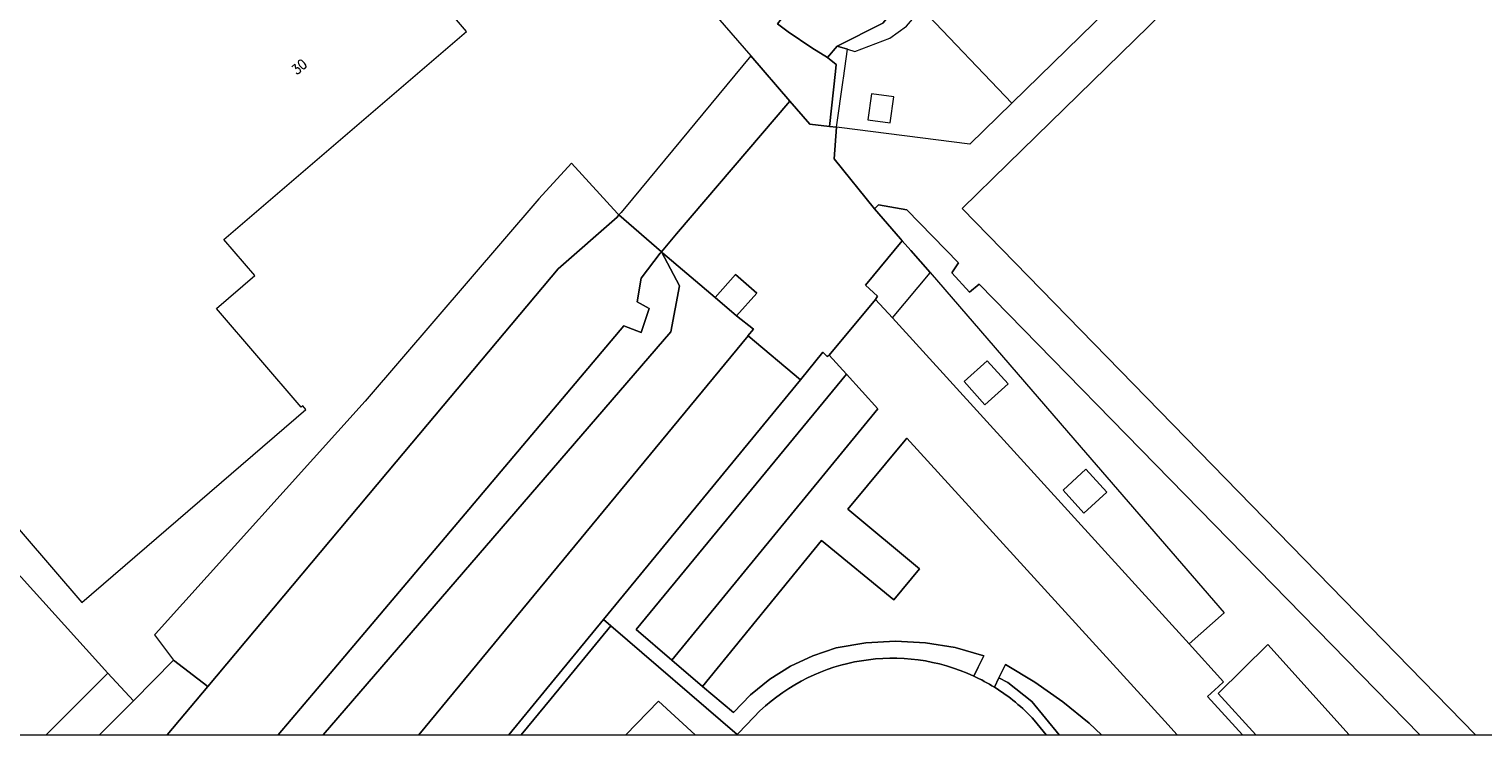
# Model space of a CAD drawing. Header units: metres. Extents: x 86596 to 86851, y 451372 to 451551.
# Tile 6 of 10: x 86738 to 86813, y 451372 to 451408. Entities that reach past the tile are written whole.
import ezdxf

# ---------------------------------------------------------------- set-up
doc = ezdxf.new("R2010")
doc.units = ezdxf.units.M
doc.header["$MEASUREMENT"] = 0
for name, color, linetype, lineweight in [('BEGROEIDTERREINDEEL', 7, 'Continuous', 0), ('BGT_Nummeraanduiding', 7, 'Continuous', 0), ('ONBEGROEIDTERREINDEEL', 7, 'Continuous', 0), ('ONDERSTEUNENDWATERDEEL', 7, 'Continuous', 0), ('PAND', 7, 'Continuous', 0), ('WATERDEEL', 7, 'Continuous', 0), ('WEGDEEL', 7, 'Continuous', 0)]:
    doc.layers.add(name, color=color, linetype=linetype, lineweight=lineweight)
doc.styles.add('Style-STANDARD', font='STANDARD.shx')

msp = doc.modelspace()

# ---------------------------------------------------------------- linework, layer by layer
at = {"layer": 'BEGROEIDTERREINDEEL', "color": 7, "linetype": 'Continuous', "lineweight": 0, "flags": 128}
for points in [[(86851.477, 451446.692), (86831.641, 451466.068), (86826.998, 451460.761), (86823.863, 451456.898), (86820.696, 451452.996), (86816.546, 451447.883), (86813.347, 451444.073), (86810.115, 451440.225), (86806.915, 451436.416), (86803.683, 451432.568), (86801.864, 451430.401), (86798.637, 451426.614), (86795.378, 451422.789), (86790.043, 451416.527), (86783.794, 451409.228), (86788.476, 451404.324), (86840.934, 451455.519), (86845.32, 451451.085), (86851.477, 451444.795), (86851.477, 451446.692)], [(86812.515, 451371.581), (86851.477, 451371.581), (86851.477, 451441.653), (86844.927, 451448.336), (86840.918, 451452.599), (86788.266, 451401.179), (86785.892, 451398.873), (86812.515, 451371.581)], [(86779.022, 451403.119), (86779.333, 451405.973), (86779.371, 451406.326), (86778.92, 451406.699), (86778.106, 451407.185), (86776.886, 451408.016), (86776.326, 451408.444), (86776.523, 451408.681), (86774.184, 451410.806), (86772.792, 451409.255), (86772.871, 451409.164), (86774.94, 451406.772), (86776.973, 451404.421), (86778.003, 451403.23), (86779.022, 451403.119)], [(86779.383, 451403.078), (86779.726, 451405.511), (86779.74, 451405.613), (86779.958, 451407.122), (86779.419, 451407.283), (86778.92, 451406.699), (86779.371, 451406.326), (86779.333, 451405.973), (86779.022, 451403.119), (86779.382, 451403.078), (86779.383, 451403.078)], [(86746.791, 451374.082), (86756.555, 451385.728), (86764.948, 451395.739), (86768.013, 451398.416), (86768.107, 451398.53), (86768.026, 451398.6), (86765.642, 451401.207), (86763.948, 451399.375), (86754.948, 451388.879), (86744.076, 451376.816), (86744.033, 451376.768), (86745.024, 451375.458), (86746.791, 451374.082)], [(86805.966, 451371.581), (86809.617, 451371.581), (86786.778, 451394.938), (86786.275, 451394.536), (86785.368, 451395.531), (86785.712, 451396.054), (86783.038, 451398.788), (86781.568, 451399.063), (86781.348, 451398.855), (86782.703, 451397.299), (86782.791, 451397.198), (86783.233, 451396.691), (86784.236, 451395.54), (86791.739, 451386.865), (86799.488, 451377.906), (86797.669, 451376.296), (86799.451, 451374.34), (86799.181, 451374.088), (86798.62, 451373.565), (86800.425, 451371.581), (86801.121, 451371.581), (86799.162, 451373.729), (86801.742, 451376.269), (86805.966, 451371.581)], [(86752.772, 451371.581), (86757.728, 451371.581), (86774.8, 451392.265), (86774.794, 451392.27), (86775.08, 451392.604), (86774.208, 451393.3), (86773.101, 451394.249), (86770.389, 451396.548), (86770.306, 451396.62), (86771.249, 451394.849), (86770.8, 451392.48), (86752.772, 451371.581)], [(86782.282, 451393.202), (86784.231, 451395.534), (86784.236, 451395.54), (86783.233, 451396.691), (86782.791, 451397.198), (86780.887, 451394.896), (86781.515, 451394.316), (86781.399, 451394.154), (86782.282, 451393.202)], [(86774.208, 451393.3), (86775.25, 451394.476), (86774.157, 451395.437), (86773.101, 451394.249), (86774.208, 451393.3)], [(86785.997, 451389.902), (86787.074, 451388.686), (86788.277, 451389.77), (86787.19, 451390.971), (86785.997, 451389.902)], [(86791.134, 451384.275), (86792.197, 451383.071), (86793.398, 451384.16), (86792.302, 451385.35), (86791.134, 451384.275)], [(86762.396, 451371.581), (86763.042, 451371.581), (86764.596, 451373.472), (86767.69, 451377.235), (86767.311, 451377.561), (86764.21, 451373.789), (86762.396, 451371.581)], [(86772.052, 451371.581), (86774.217, 451371.581), (86774.234, 451371.598), (86767.69, 451377.235), (86764.596, 451373.472), (86763.042, 451371.581), (86768.458, 451371.581), (86770.149, 451373.323), (86772.052, 451371.581)], [(86741.173, 451371.581), (86744.693, 451371.581), (86746.791, 451374.082), (86745.024, 451375.458), (86742.936, 451373.356), (86741.173, 451371.581)], [(86790.931, 451371.581), (86793.125, 451371.581), (86792.484, 451372.182), (86791.109, 451373.299), (86789.659, 451374.316), (86788.141, 451375.228), (86787.802, 451374.534), (86788.259, 451374.298), (86789.507, 451373.309), (86790.931, 451371.581)]]:
    msp.add_lwpolyline(points, close=True, dxfattribs=at)
for points in [[(86774.234, 451371.598), (86774.293, 451371.66), (86775.105, 451372.504), (86775.415, 451372.825, -0.306873), (86786.507, 451374.627), (86786.731, 451375.088), (86787.021, 451375.686), (86785.527, 451376.104), (86783.997, 451376.356), (86782.448, 451376.438), (86780.899, 451376.348), (86779.37, 451376.089), (86778.157, 451375.687), (86777.002, 451375.142), (86775.92, 451374.462), (86774.928, 451373.658), (86774.039, 451372.741), (86772.439, 451374.093), (86770.854, 451375.455), (86769.005, 451377.043), (86779.898, 451390.282), (86779.004, 451391.264), (86778.909, 451391.186), (86778.675, 451391.417), (86777.518, 451389.987), (86767.311, 451377.561), (86767.69, 451377.235), (86774.234, 451371.598)], [(86787.569, 451374.055, -0.067034), (86789.639, 451372.35), (86790.256, 451371.581), (86790.931, 451371.581), (86789.507, 451373.309), (86788.259, 451374.298), (86787.802, 451374.534), (86787.569, 451374.055)]]:
    msp.add_lwpolyline(points, format="xyb", close=True, dxfattribs=at)
at = {"layer": 'ONBEGROEIDTERREINDEEL', "color": 7, "linetype": 'Continuous', "lineweight": 0, "flags": 128}
msp.add_lwpolyline([(86801.121, 451371.581), (86805.966, 451371.581), (86801.742, 451376.269), (86799.162, 451373.729), (86801.121, 451371.581)], close=True, dxfattribs=at)
at = {"layer": 'ONDERSTEUNENDWATERDEEL', "color": 7, "linetype": 'Continuous', "lineweight": 0, "flags": 128}
for points in [[(86783.794, 451409.228), (86790.043, 451416.527), (86795.378, 451422.789), (86798.637, 451426.614), (86797.771, 451427.348), (86781.781, 451408.473), (86779.419, 451407.283), (86779.958, 451407.122), (86780.338, 451407.008), (86782.142, 451407.693), (86783.013, 451408.315), (86783.54, 451408.931), (86783.794, 451409.228)], [(86750.449, 451371.581), (86752.772, 451371.581), (86770.8, 451392.48), (86771.249, 451394.849), (86770.306, 451396.62), (86770.252, 451396.557), (86769.258, 451395.254), (86769.045, 451394.036), (86769.668, 451393.685), (86769.259, 451392.433), (86768.362, 451392.78), (86760.136, 451383.044), (86753.138, 451374.763), (86750.449, 451371.581)]]:
    msp.add_lwpolyline(points, close=True, dxfattribs=at)
at = {"layer": 'PAND', "color": 7, "linetype": 'Continuous', "lineweight": 0, "flags": 128}
for points in [[(86715.919, 451459.653), (86713.808, 451462.113), (86711.002, 451459.709), (86688.532, 451440.46), (86717.922, 451406.356), (86716.981, 451405.549), (86740.267, 451378.447), (86751.884, 451388.447), (86751.721, 451388.636), (86751.637, 451388.565), (86747.241, 451393.688), (86749.231, 451395.396), (86747.632, 451397.26), (86760.2, 451408.044), (86715.919, 451459.653)], [(86781.2, 451404.81), (86781.016, 451403.456), (86782.167, 451403.3), (86782.351, 451404.653), (86781.2, 451404.81)]]:
    msp.add_lwpolyline(points, close=True, dxfattribs=at)
at = {"layer": 'WATERDEEL', "color": 7, "linetype": 'Continuous', "lineweight": 0, "flags": 128}
msp.add_lwpolyline([(86825.067, 451468.31), (86799.293, 451437.558), (86797.68, 451435.634), (86778.144, 451412.325), (86778.045, 451412.054), (86777.042, 451409.308), (86776.747, 451408.958), (86776.523, 451408.681), (86776.326, 451408.444), (86776.886, 451408.016), (86778.106, 451407.185), (86778.92, 451406.699), (86779.419, 451407.283), (86781.781, 451408.473), (86797.771, 451427.348), (86797.771, 451427.348), (86830.481, 451465.961)], dxfattribs=at)
msp.add_lwpolyline([(86744.693, 451371.581), (86750.449, 451371.581), (86753.138, 451374.763), (86760.136, 451383.044), (86768.362, 451392.78), (86769.259, 451392.433), (86769.668, 451393.685), (86769.045, 451394.036), (86769.258, 451395.254), (86770.252, 451396.557), (86770.306, 451396.62), (86768.107, 451398.53), (86768.013, 451398.416), (86764.948, 451395.739), (86756.555, 451385.728), (86746.791, 451374.082), (86744.693, 451371.581)], close=True, dxfattribs=at)
at = {"layer": 'WEGDEEL', "color": 7, "linetype": 'Continuous', "lineweight": 0, "flags": 128}
for points in [[(86809.617, 451371.581), (86812.515, 451371.581), (86785.892, 451398.873), (86788.266, 451401.179), (86840.918, 451452.599), (86844.927, 451448.336), (86851.477, 451441.653), (86851.477, 451444.795), (86845.32, 451451.085), (86840.934, 451455.519), (86788.476, 451404.324), (86786.291, 451402.192), (86779.515, 451403.064), (86779.383, 451403.078), (86779.266, 451401.435), (86781.348, 451398.855), (86781.568, 451399.063), (86783.038, 451398.788), (86785.712, 451396.054), (86785.368, 451395.531), (86786.275, 451394.536), (86786.778, 451394.938), (86809.617, 451371.581)], [(86771.096, 451397.545), (86776.973, 451404.421), (86774.94, 451406.772), (86768.804, 451399.371), (86768.219, 451398.664), (86768.107, 451398.53), (86770.306, 451396.62), (86771.096, 451397.545)], [(86779.383, 451403.078), (86779.382, 451403.078), (86779.022, 451403.119), (86778.003, 451403.23), (86776.973, 451404.421), (86771.096, 451397.545), (86770.306, 451396.62), (86770.389, 451396.548), (86773.101, 451394.249), (86774.157, 451395.437), (86775.25, 451394.476), (86774.208, 451393.3), (86775.08, 451392.604), (86774.794, 451392.27), (86774.8, 451392.265), (86777.518, 451389.987), (86778.675, 451391.417), (86778.909, 451391.186), (86779.004, 451391.264), (86781.399, 451394.154), (86781.515, 451394.316), (86780.887, 451394.896), (86782.791, 451397.198), (86782.703, 451397.299), (86781.348, 451398.855), (86779.266, 451401.435), (86779.383, 451403.078)], [(86797.051, 451371.581), (86800.425, 451371.581), (86798.62, 451373.565), (86799.181, 451374.088), (86799.451, 451374.34), (86797.669, 451376.296), (86782.282, 451393.202), (86781.399, 451394.154), (86779.004, 451391.264), (86779.898, 451390.282), (86781.521, 451388.49), (86770.854, 451375.455), (86772.439, 451374.093), (86778.612, 451381.656), (86782.351, 451378.577), (86783.693, 451380.193), (86779.969, 451383.275), (86782.942, 451386.862), (86783.025, 451386.962), (86796.397, 451372.298), (86797.051, 451371.581)], [(86757.728, 451371.581), (86762.396, 451371.581), (86764.21, 451373.789), (86767.311, 451377.561), (86777.518, 451389.987), (86774.8, 451392.265), (86757.728, 451371.581)], [(86779.898, 451390.282), (86769.005, 451377.043), (86770.854, 451375.455), (86781.521, 451388.49), (86779.898, 451390.282)], [(86738.418, 451371.581), (86741.173, 451371.581), (86742.936, 451373.356), (86741.611, 451374.776), (86738.418, 451371.581)], [(86768.458, 451371.581), (86772.052, 451371.581), (86770.149, 451373.323), (86768.458, 451371.581)]]:
    msp.add_lwpolyline(points, close=True, dxfattribs=at)
for points in [[(86786.507, 451374.627, -0.030432), (86787.569, 451374.055), (86787.802, 451374.534), (86788.141, 451375.228), (86789.659, 451374.316), (86791.109, 451373.299), (86792.484, 451372.182), (86793.125, 451371.581), (86797.051, 451371.581), (86796.397, 451372.298), (86783.025, 451386.962), (86782.942, 451386.862), (86779.969, 451383.275), (86783.693, 451380.193), (86782.351, 451378.577), (86778.612, 451381.656), (86772.439, 451374.093), (86774.039, 451372.741), (86774.928, 451373.658), (86775.92, 451374.462), (86777.002, 451375.142), (86778.157, 451375.687), (86779.37, 451376.089), (86780.899, 451376.348), (86782.448, 451376.438), (86783.997, 451376.356), (86785.527, 451376.104), (86787.021, 451375.686), (86786.731, 451375.088), (86786.507, 451374.627)], [(86789.639, 451372.35, 0.067034), (86787.569, 451374.055, 0.030432), (86786.507, 451374.627, 0.306873), (86775.415, 451372.825), (86775.105, 451372.504), (86774.293, 451371.66), (86774.234, 451371.598), (86774.217, 451371.581), (86790.256, 451371.581), (86789.639, 451372.35)]]:
    msp.add_lwpolyline(points, format="xyb", close=True, dxfattribs=at)
msp.add_lwpolyline([(86730.016, 451371.581), (86738.418, 451371.581), (86741.611, 451374.776), (86736.642, 451380.294)], dxfattribs=at)

# ---------------------------------------------------------------- texts
at = {"layer": 'BGT_Nummeraanduiding', "color": 1, "linetype": 'Continuous', "lineweight": 0, "style": 'Style-STANDARD'}
msp.add_text('30', height=0.5, rotation=40.6, dxfattribs=at).set_placement((86751.4, 451405.764))

doc.saveas('drawing.dxf')
